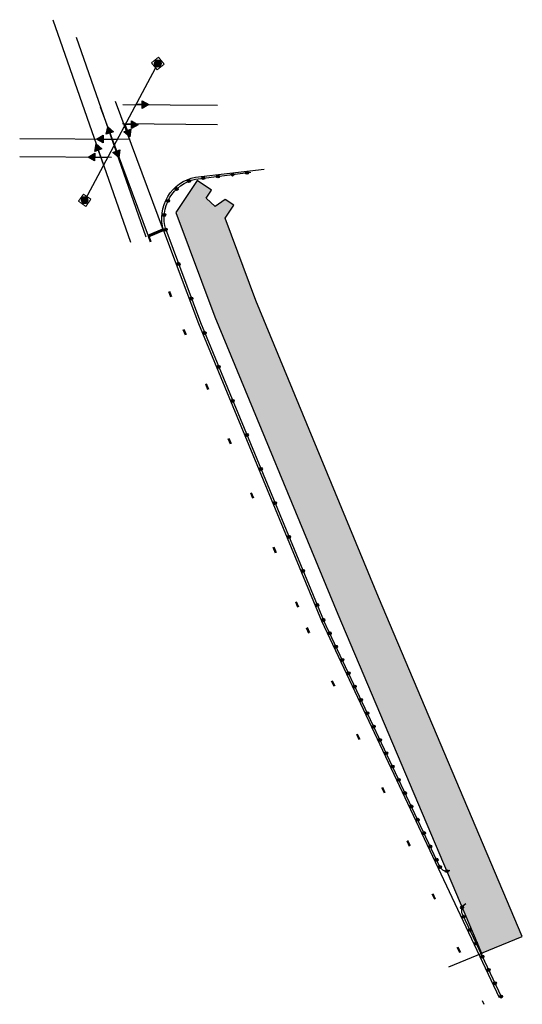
# Model space of a CAD drawing. Header units: feet. Extents: x 2245685 to 2246027, y 595650 to 596319.
import ezdxf

# ---------------------------------------------------------------- set-up
doc = ezdxf.new("R2010")
doc.units = ezdxf.units.FT
doc.header["$MEASUREMENT"] = 0
doc.linetypes.add('motclass2', pattern=[40, 4, -36])
for name, color, linetype in [('MT_P_Drums', 30, 'Continuous'), ('MT_P_Edge_Line', 7, 'Continuous'), ('MT_P_Stop_Line', 7, 'Continuous'), ('MT_P_Work_Area', 7, 'Continuous'), ('MT_X_CL_Dashed_II', 2, 'motclass2'), ('PV_P_EOP', 7, 'Continuous'), ('SC_Shading2', 9, 'Continuous'), ('SG_P_Heads', 2, 'Continuous'), ('SG_P_Mast_Arm', 7, 'Continuous'), ('SG_P_Messenger_Wire', 1, 'Continuous'), ('SG_X_Poles', 7, 'Continuous')]:
    doc.layers.add(name, color=color, linetype=linetype)
doc.layers.add('SC_Scratch1', color=7, linetype='Continuous', plot=False)

# ---------------------------------------------------------------- blocks, each defined once
blk = doc.blocks.new('BAR-L')
blk.add_circle((0, 1), 1)
blk = doc.blocks.new('A$C37525D93')
at = {"layer": 'MT_P_Drums'}
h = blk.add_hatch(color=256, dxfattribs=at)
h.dxf.hatch_style = 1
h.paths.add_polyline_path([(1, 0, 1), (-1, 0, 1)])
blk.add_blockref('BAR-L', (0, -1), dxfattribs=at)
blk = doc.blocks.new('*U1016')
at = {"layer": 'MT_P_Drums', "rotation": 294.0339794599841}
blk.add_blockref('A$C37525D93', (0, 0), dxfattribs=at)
blk = doc.blocks.new('*U1017')
at = {"layer": 'MT_P_Drums', "color": 0, "linetype": 'ByBlock', "lineweight": -2, "transparency": 16777216}
for p, rotation in [((2245800.47, 596208.99), 22.23229671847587), ((2245810.21, 596211.02), 6.968223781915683), ((2245820.14, 596212.23), 6.968223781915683), ((2245830.06, 596213.45), 6.968223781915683), ((2245839.99, 596214.66), 6.968223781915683), ((2245792.1, 596203.61), 43.27437546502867), ((2245786.23, 596195.59), 64.31645421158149), ((2245783.63, 596185.99), 85.3585329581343), ((2245784.65, 596176.1), 106.4006117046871)]:
    blk.add_blockref('*U1016', p, dxfattribs=dict(at, rotation=rotation))
blk = doc.blocks.new('*U1018')
at = {"layer": 'MT_P_Drums', "rotation": 114.5346417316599}
blk.add_blockref('A$C37525D93', (0, 0), dxfattribs=at)
blk = doc.blocks.new('*U1019')
at = {"layer": 'MT_P_Drums', "color": 0, "linetype": 'ByBlock', "lineweight": -2, "transparency": 16777216}
for p, rotation in [((2245784.65, 596176.1), 290.4775143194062), ((2245793.39, 596152.68), 290.4775143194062), ((2245802.14, 596129.26), 290.4775143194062), ((2245811.13, 596105.93), 292.4782645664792), ((2245820.69, 596082.83), 292.4782645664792), ((2245830.25, 596059.73), 292.4782645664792), ((2245839.81, 596036.63), 292.4782645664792), ((2245849.36, 596013.53), 292.4782645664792), ((2245858.92, 595990.43), 292.4782645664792), ((2245868.48, 595967.33), 292.4782645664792), ((2245878.04, 595944.23), 292.4782645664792), ((2245887.6, 595921.13), 292.4782645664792)]:
    blk.add_blockref('*U1018', p, dxfattribs=dict(at, rotation=rotation))
blk = doc.blocks.new('*U1020')
at = {"layer": 'MT_P_Drums', "rotation": 109.724614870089}
blk.add_blockref('A$C37525D93', (0, 0), dxfattribs=at)
blk = doc.blocks.new('*U1021')
at = {"layer": 'MT_P_Drums', "color": 0, "linetype": 'ByBlock', "lineweight": -2, "transparency": 16777216, "rotation": 295.2875411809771}
for p in [(2245891.82, 595910.93), (2245896.09, 595901.88), (2245900.36, 595892.84), (2245904.63, 595883.8), (2245908.9, 595874.76), (2245913.18, 595865.72), (2245917.45, 595856.68), (2245921.72, 595847.63), (2245925.99, 595838.59), (2245930.26, 595829.55), (2245934.53, 595820.51), (2245938.81, 595811.47), (2245943.08, 595802.42), (2245947.35, 595793.38), (2245951.62, 595784.34), (2245955.89, 595775.3), (2245960.16, 595766.26), (2245964.44, 595757.22), (2245968.71, 595748.17)]:
    blk.add_blockref('*U1020', p, dxfattribs=at)
blk = doc.blocks.new('SPOLE')
at = {"layer": 'SG_X_Poles', "color": 7, "linetype": 'Continuous', "lineweight": 0, "flags": 128}
blk.add_lwpolyline([(-0.075, -0.075), (0.075, -0.075), (0.075, 0.075), (-0.075, 0.075), (-0.075, -0.075)], close=True, dxfattribs=at)
at = {"layer": 'SG_X_Poles', "color": 7, "linetype": 'Continuous', "lineweight": 0}
blk.add_circle((0, 0), 0.06, dxfattribs=at)
blk = doc.blocks.new('*U1022', base_point=(2217688.53, 661788.63, 905.24))
at = {"xscale": 20, "yscale": 20, "zscale": 20}
blk.add_blockref('SPOLE', (2217688.53, 661788.63, 905.24), dxfattribs=at)
blk = doc.blocks.new('*U1023', base_point=(2217688.53, 661788.63, 905.24))
at = {"xscale": 20, "yscale": 20, "zscale": 20}
blk.add_blockref('SPOLE', (2217688.53, 661788.63, 905.24), dxfattribs=at)
blk = doc.blocks.new('*U3121')
at = {"layer": 'MT_P_Drums', "rotation": 109.724614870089}
blk.add_blockref('A$C37525D93', (0, 0), dxfattribs=at)
blk = doc.blocks.new('*U3119')
at = {"layer": 'MT_P_Drums', "color": 0, "linetype": 'ByBlock', "lineweight": -2, "transparency": 16777216, "rotation": 295.2875411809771}
for p in [(2245891.82, 595910.93), (2245896.09, 595901.88), (2245900.36, 595892.84), (2245904.63, 595883.8), (2245908.9, 595874.76), (2245913.18, 595865.72), (2245917.45, 595856.68)]:
    blk.add_blockref('*U3121', p, dxfattribs=at)

msp = doc.modelspace()

# ---------------------------------------------------------------- hatches: boundary and pattern name
at = {"layer": 'SC_Shading2'}
msp.add_hatch(color=256, dxfattribs=at).paths.add_polyline_path([(2246026.99, 595696.06), (2245929.22, 595926.47), (2245845.89, 596127.85), (2245825, 596183.79), (2245830.96, 596192.73), (2245825.14, 596196.6), (2245818.16, 596191.74), (2245812.18, 596197.51), (2245815.75, 596202.86), (2245805.99, 596209.36), (2245791.53, 596187.66), (2245817.97, 596116.86), (2245901.55, 595914.88), (2245999.27, 595684.59)])
at = {"layer": 'SG_P_Heads'}
h = msp.add_hatch(color=256, dxfattribs=at)
h.dxf.hatch_style = 1
h.paths.add_polyline_path([(2245773.23, 596260.91), (2245768.71, 596258.36), (2245768.76, 596263.55)])
h = msp.add_hatch(color=256, dxfattribs=at)
h.dxf.hatch_style = 1
h.paths.add_polyline_path([(2245765.94, 596247.27), (2245761.41, 596244.71), (2245761.46, 596249.91)])
h = msp.add_hatch(color=256, dxfattribs=at)
h.dxf.hatch_style = 1
h.paths.add_polyline_path([(2245745.27, 596245.88), (2245749.21, 596242.49), (2245744.3, 596240.78)])
h = msp.add_hatch(color=256, dxfattribs=at)
h.dxf.hatch_style = 1
h.paths.add_polyline_path([(2245760.18, 596239.06), (2245756.17, 596242.36), (2245761.04, 596244.18)])
h = msp.add_hatch(color=256, dxfattribs=at)
h.dxf.hatch_style = 1
h.paths.add_polyline_path([(2245737.59, 596237.56), (2245742.11, 596240.12), (2245742.07, 596234.92)])
h = msp.add_hatch(color=256, dxfattribs=at)
h.dxf.hatch_style = 1
h.paths.add_polyline_path([(2245737.38, 596234.3), (2245741.31, 596230.9), (2245736.41, 596229.2)])
h = msp.add_hatch(color=256, dxfattribs=at)
h.dxf.hatch_style = 1
h.paths.add_polyline_path([(2245752.72, 596225.11), (2245748.71, 596228.41), (2245753.58, 596230.23)])
h = msp.add_hatch(color=256, dxfattribs=at)
h.dxf.hatch_style = 1
h.paths.add_polyline_path([(2245731.9, 596225.35), (2245736.42, 596227.91), (2245736.38, 596222.72)])
at = {"layer": 'SG_P_Mast_Arm'}
h = msp.add_hatch(color=256, dxfattribs=at)
h.dxf.hatch_style = 1
h.paths.add_polyline_path([(2245781.69, 596288.87, 1), (2245776.89, 596288.87, 1)])
h = msp.add_hatch(color=256, dxfattribs=at)
h.dxf.hatch_style = 1
h.paths.add_polyline_path([(2245732.01, 596196, 1), (2245727.21, 596196, 1)])

# ---------------------------------------------------------------- linework, layer by layer
at = {"layer": 'MT_P_Edge_Line'}
msp.add_lwpolyline([(2245783.25, 596175.56, -0.442303), (2245804.87, 596211.76), (2245851.67, 596217.09)], format="xyb", dxfattribs=at)
msp.add_lwpolyline([(2245783.25, 596175.56), (2245806.86, 596112.34), (2245890.45, 595910.32), (2246011.27, 595654.57)], dxfattribs=at)
at = {"layer": 'MT_P_Stop_Line', "const_width": 2}
msp.add_lwpolyline([(2245783.2, 596176.06), (2245772.63, 596171.61)], dxfattribs=at)
at = {"layer": 'MT_P_Work_Area'}
msp.add_lwpolyline([(2246026.99, 595696.06), (2245929.22, 595926.47), (2245845.89, 596127.85), (2245825, 596183.79), (2245830.96, 596192.73), (2245825.14, 596196.6), (2245818.16, 596191.74), (2245812.18, 596197.51), (2245815.75, 596202.86), (2245805.99, 596209.36), (2245791.53, 596187.66), (2245817.97, 596116.86), (2245901.55, 595914.88), (2245999.27, 595684.59)], close=True, dxfattribs=at)
at = {"layer": 'MT_X_CL_Dashed_II'}
for points in [[(2245772.63, 596171.61), (2245796.31, 596108.19), (2245880.08, 595905.73), (2246000.91, 595649.97)], [(2245773.25, 596171.84), (2245796.93, 596108.43), (2245880.69, 595906), (2245995.63, 595662.7)]]:
    msp.add_lwpolyline(points, dxfattribs=at)
at = {"layer": 'PV_P_EOP'}
msp.add_line((2245977.09, 595675.42), (2246000.19, 595684.98), dxfattribs=at)
at = {"layer": 'SC_Scratch1', "color": 3}
for p, q in [((2245708.01, 596318.61), (2245760.66, 596167.45)), ((2245723.79, 596306.76), (2245771.05, 596171.07))]:
    msp.add_line(p, q, dxfattribs=at)
at = {"layer": 'SC_Scratch1', "color": 6}
for p, q in [((2245783.25, 596175.56), (2245750.57, 596263.06)), ((2245772.94, 596171.71), (2245740.26, 596259.22))]:
    msp.add_line(p, q, dxfattribs=at)
at = {"layer": 'SC_Scratch1'}
for p, q in [((2245755.45, 596261.08), (2245819.96, 596260.47)), ((2245755.32, 596248.08), (2245819.83, 596247.47))]:
    msp.add_line(p, q, dxfattribs=at)
at = {"layer": 'SC_Scratch1', "color": 4}
for p, q in [((2245685.52, 596237.97), (2245760.49, 596237.38)), ((2245685.43, 596225.72), (2245747.71, 596225.23))]:
    msp.add_line(p, q, dxfattribs=at)
at = {"layer": 'SC_Scratch1', "color": 6, "flags": 128}
for points in [[(2245784.65, 596176.1), (2245784.65, 596176.1, -0.434279), (2245804.87, 596210.37), (2245842.61, 596214.98)], [(2245976.68, 595740.38), (2245977.7, 595740.87, -0.415095), (2245971.03, 595743.25), (2245891.82, 595910.93)], [(2245986.52, 595717.18), (2245988.56, 595718.09, 0.420089), (2245986.08, 595711.39), (2246012.63, 595655.21)]]:
    msp.add_lwpolyline(points, format="xyb", dxfattribs=at)
at = {"layer": 'SC_Scratch1', "color": 1}
msp.add_lwpolyline([(2245784.65, 596176.1), (2245808.25, 596112.89), (2245891.82, 595910.93)], dxfattribs=at)
at = {"layer": 'SG_P_Heads'}
for p, q in [((2245768.73, 596260.96), (2245764.38, 596261)), ((2245761.44, 596247.31), (2245757.08, 596247.35)), ((2245758.6, 596243.27), (2245757.08, 596247.35)), ((2245742.09, 596237.52), (2245751.78, 596237.45)), ((2245746.75, 596241.63), (2245749.62, 596233.4)), ((2245738.86, 596230.05), (2245742.39, 596219.9)), ((2245751.14, 596229.32), (2245749.62, 596233.4)), ((2245736.54, 596225.32), (2245745.25, 596225.25))]:
    msp.add_line(p, q, dxfattribs=at)
for points in [[(2245773.23, 596260.91), (2245768.71, 596258.36), (2245768.76, 596263.55)], [(2245765.94, 596247.27), (2245761.41, 596244.71), (2245761.46, 596249.91)], [(2245745.27, 596245.88), (2245749.21, 596242.49), (2245744.3, 596240.78)], [(2245760.18, 596239.06), (2245756.17, 596242.36), (2245761.04, 596244.18)], [(2245737.59, 596237.56), (2245742.11, 596240.12), (2245742.07, 596234.92)], [(2245737.38, 596234.3), (2245741.31, 596230.9), (2245736.41, 596229.2)], [(2245752.72, 596225.11), (2245748.71, 596228.41), (2245753.58, 596230.23)], [(2245731.9, 596225.35), (2245736.42, 596227.91), (2245736.38, 596222.72)]]:
    msp.add_lwpolyline(points, close=True, dxfattribs=at)
at = {"layer": 'SG_P_Messenger_Wire'}
msp.add_line((2245779.29, 596288.87), (2245729.61, 596196), dxfattribs=at)

# ---------------------------------------------------------------- block references
at = {"layer": 'MT_P_Drums'}
for name in ['*U1017', '*U1019', '*U1021']:
    msp.add_blockref(name, (0, 0), dxfattribs=at)
for name, p, rotation in [('A$C37525D93', (2245971.03, 595743.25), 225.0121560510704), ('A$C37525D93', (2245975.59, 595740.38), 225.0121560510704), ('A$C37525D93', (2245986.08, 595715.66), 225.0121560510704), ('*U3119', (4491904.45, 1191566.13), 180.0000000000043)]:
    msp.add_blockref(name, p, dxfattribs=dict(at, rotation=rotation))
at = {"layer": 'SG_P_Mast_Arm', "color": 1, "xscale": 2, "yscale": 2, "zscale": 2, "rotation": 218.6032631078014}
msp.add_blockref('*U1023', (2245779.29, 596288.87), dxfattribs=at)
at = {"layer": 'SG_P_Mast_Arm', "xscale": 2, "yscale": 2, "zscale": 2, "rotation": 144.937221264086}
msp.add_blockref('*U1022', (2245729.61, 596196), dxfattribs=at)

doc.saveas('drawing.dxf')
